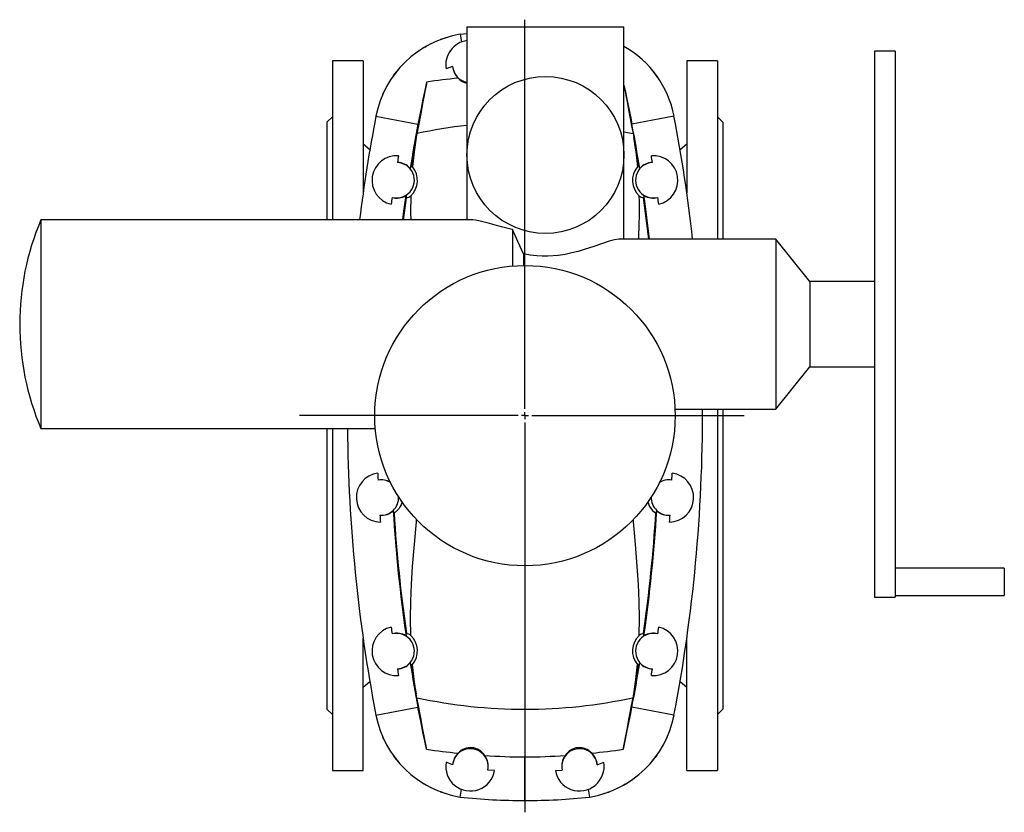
# Model space of a CAD drawing. Extents: x -481 to 1028, y -500 to 1739.
# Tile 1 of 2: x -481 to 240, y -500 to 81. Entities that reach past the tile are written whole.
import ezdxf

# ---------------------------------------------------------------- set-up
doc = ezdxf.new("R2010")
doc.units = 0
doc.layers.get('0').update_dxf_attribs({"linetype": 'CONTINUOUS'})
doc.layers.add('FORMAT', color=7, linetype='CONTINUOUS')

# ---------------------------------------------------------------- blocks, each defined once
blk = doc.blocks.new('SW_CENTERMARKSYMBOL_1')
at = {"layer": 'FORMAT', "color": 0}
for p, q in [((0, 5), (0, 290.12)), ((-5, 0), (-165.12, 0)), ((0, 0), (-2.5, 0)), ((0, 0), (0, 2.5)), ((0, 0), (0, -2.5)), ((0, 0), (2.5, 0)), ((5, 0), (160.46, 0)), ((0, -5), (0, -290.63))]:
    blk.add_line(p, q, dxfattribs=at)

msp = doc.modelspace()

# ---------------------------------------------------------------- linework, layer by layer
at = {"color": 7, "linetype": 'CONTINUOUS'}
for p, q in [((-153.6, 76.11), (-153.6, -17.89)), ((-153.6, 76.11), (-96.1, 76.11)), ((-96.1, 76.11), (-38.6, 76.11)), ((-38.6, -79.52), (-38.6, 76.11)), ((-168.76, 67.97), (-172.89, 66.63)), ((-158.5, 70.57), (-153.6, 71.03)), ((-158.5, 70.57), (-157.64, 64.88)), ((159.9, 58.11), (144.9, 58.11)), ((144.9, 58.11), (144.9, -341.89)), ((159.9, 58.11), (159.9, -341.89)), ((-229.6, 51.11), (-252.1, 51.11)), ((-252.1, 51.11), (-252.1, -65.39)), ((-229.6, 51.11), (-229.6, -45.67)), ((29.9, 51.11), (7.4, 51.11)), ((7.4, 51.11), (7.4, -45.67)), ((29.9, 51.11), (29.9, -79.52)), ((-164.05, 47.03), (-168.84, 45.11)), ((-207.57, 39.87), (-206.54, 41.45)), ((-206.53, 41.45), (-206.54, 41.45)), ((-15.66, 41.45), (-15.66, 41.45)), ((-13.98, 39.05), (-15.64, 41.27)), ((-215.16, 26.75), (-214.26, 28.52)), ((-215.16, 26.75), (-215.15, 26.76)), ((-7.07, 26.65), (-7.8, 28.2)), ((-252.1, 10.11), (-256.1, 6.11)), ((33.9, 6.11), (29.9, 10.11)), ((-256.1, 6.11), (-256.1, -65.39)), ((33.9, 6.11), (33.9, -79.52)), ((-190.2, -2.19), (-190.71, -5.01)), ((-31.99, -2.19), (-31.49, -5.01)), ((-224.67, -14.02), (-229.6, -9.89)), ((7.4, -9.89), (2.48, -14.02)), ((-153.6, -17.89), (-153.6, -65.39)), ((-149.96, -65.39), (-465.55, -65.39)), ((-465.55, -65.39), (-465.55, -218.39)), ((-120.28, -72.48), (-120.28, -99.27)), ((72.56, -79.52), (-42.23, -79.52)), ((97.42, -110.57), (72.56, -79.52)), ((72.56, -79.52), (72.56, -204.25)), ((-112.25, -90.4), (-112.25, -98.89)), ((144.9, -110.57), (97.42, -110.57)), ((97.42, -110.57), (97.42, -173.21)), ((72.56, -204.25), (97.42, -173.21)), ((97.42, -173.21), (144.9, -173.21)), ((-1.19, -204.25), (72.56, -204.25)), ((29.9, -204.25), (29.9, -468.89)), ((33.9, -204.25), (33.9, -423.89)), ((-465.55, -218.39), (-220.7, -218.39)), ((-256.1, -218.39), (-256.1, -423.89)), ((-252.1, -218.39), (-252.1, -468.89)), ((239.9, -320.54), (159.9, -320.54)), ((239.9, -320.54), (239.9, -340.54)), ((144.9, -341.89), (159.9, -341.89)), ((159.9, -340.54), (239.9, -340.54)), ((-229.6, -468.89), (-229.6, -372.1)), ((7.4, -468.89), (7.4, -372.1)), ((-229.6, -407.89), (-224.67, -403.75)), ((2.48, -403.75), (7.4, -407.89)), ((-190.2, -415.59), (-190.71, -412.77)), ((-31.99, -415.59), (-31.49, -412.77)), ((-256.1, -423.89), (-252.1, -427.89)), ((29.9, -427.89), (33.9, -423.89)), ((-214.34, -446.1), (-215.16, -444.53)), ((-215.15, -444.53), (-215.16, -444.53)), ((-7.04, -444.53), (-7.93, -446.3)), ((-7.04, -444.53), (-7.04, -444.53)), ((-206.54, -459.23), (-207.72, -457.46)), ((-206.54, -459.23), (-206.53, -459.23)), ((-14.62, -457.65), (-15.66, -459.23)), ((-15.66, -459.23), (-15.66, -459.23)), ((-164.05, -464.8), (-168.84, -462.88)), ((-133.34, -468.85), (-138.37, -468.56)), ((-88.85, -468.85), (-83.82, -468.56)), ((-58.14, -464.8), (-53.35, -462.88)), ((-252.1, -468.89), (-229.6, -468.89)), ((7.4, -468.89), (29.9, -468.89)), ((-158.5, -488.35), (-157.64, -482.66)), ((-63.7, -488.35), (-64.55, -482.66)), ((-172.64, -484.5), (-172.95, -484.39)), ((-172.89, -484.41), (-168.76, -485.74)), ((-172.06, -484.72), (-172.49, -484.56)), ((-53.43, -485.74), (-49.3, -484.41))]:
    msp.add_line(p, q, dxfattribs=at)
at = {"color": 8, "linetype": 'CONTINUOUS'}
for p, q in [((-220.23, 10.54), (-189.43, 4.63)), ((-1.97, 10.54), (-32.76, 4.63)), ((-38.6, -0.83), (-31.99, -2.19)), ((-220.23, -428.32), (-189.43, -422.41)), ((-1.97, -428.32), (-32.76, -422.41)), ((-111.1, -490.89), (-111.1, -458.9))]:
    msp.add_line(p, q, dxfattribs=at)
at = {"color": 7, "linetype": 'CONTINUOUS'}
for points in [[(-183.2, 61.85), (-186.87, 59.66), (-188.35, 58.67)], [(-184.36, 61.19), (-183.79, 61.52), (-183.22, 61.84)], [(-33.85, 58.67), (-35.32, 59.66), (-38.6, 61.61)], [(-202.56, 46.27), (-203.69, 45.01), (-206.54, 41.45)], [(-15.66, 41.45), (-18.5, 45.01), (-19.63, 46.27)], [(-206.54, 41.44), (-206.58, 41.39), (-206.63, 41.33)], [(-15.56, 41.33), (-15.61, 41.39), (-15.65, 41.44)], [(-183.14, 35.48), (-183.17, 35.08), (-183.31, 34.21), (-183.56, 32.81), (-183.91, 30.92), (-184.38, 28.5), (-184.94, 25.61), (-185.62, 22.17), (-186.37, 18.29), (-187.23, 13.82), (-188.15, 8.94), (-189.16, 3.55), (-190.2, -2.19)], [(-183.14, 35.48), (-184.46, 29.29), (-185.79, 22.92), (-187.16, 16.17), (-188.53, 9.26), (-189.43, 4.63)], [(-38.6, 33.32), (-37.73, 29.29), (-36.4, 22.92), (-35.03, 16.17), (-33.66, 9.26), (-32.76, 4.63)], [(-38.6, 32.6), (-38.28, 30.92), (-37.81, 28.5), (-37.25, 25.61), (-36.58, 22.17), (-35.82, 18.29), (-34.96, 13.82), (-34.04, 8.94), (-33.04, 3.55), (-31.99, -2.19)], [(-215.19, 26.68), (-215.17, 26.72), (-215.16, 26.75)], [(-190.71, -5.01), (-192.35, -15.69), (-193.56, -26.61)], [(-31.49, -5.01), (-29.84, -15.69), (-28.64, -26.61)], [(-194.38, -26.21), (-194.67, -26.76), (-195.15, -27.69)], [(-193.56, -26.61), (-194.13, -26.22), (-194.38, -26.21)], [(-28.64, -26.61), (-28.06, -26.22), (-27.81, -26.21)], [(-27.81, -26.21), (-27.53, -26.76), (-27.05, -27.69)], [(-200.61, -65.39), (-199.78, -59.06), (-198.2, -47.67)], [(-198.2, -47.67), (-198.16, -47.94), (-197.91, -49.3)], [(-194.76, -47.83), (-194.89, -60.18), (-194.79, -65.39)], [(-23.99, -47.67), (-24.04, -47.94), (-24.28, -49.3)], [(-120.28, -72.48), (-120.51, -72.43), (-124.45, -71.52), (-128.22, -70.57), (-131.88, -69.59), (-135.32, -68.63), (-138.75, -67.67), (-141.88, -66.83), (-144.78, -66.13), (-147.3, -65.64), (-149.22, -65.41), (-149.96, -65.42)], [(-112.25, -90.4), (-116.21, -81.39), (-120.28, -72.48)], [(-42.23, -79.56), (-42.47, -79.53), (-45.59, -79.98), (-49.56, -81.06), (-54.34, -82.66), (-60.63, -84.87), (-67.82, -87.25), (-72.19, -88.54), (-76.76, -89.71), (-81.68, -90.73), (-86.75, -91.49), (-94.47, -92.04), (-98.47, -92.02), (-102.45, -91.8), (-107.39, -91.24), (-112.25, -90.4)], [(-201.18, -271.79), (-201.37, -272.77), (-201.86, -274.21), (-202.4, -275.38), (-203.54, -277.24), (-204.58, -278.47), (-205.83, -279.62), (-206.64, -280.11), (-206.97, -280.11)], [(-21.02, -271.78), (-20.82, -272.77), (-20.33, -274.21), (-19.79, -275.38), (-18.65, -277.24), (-17.62, -278.47), (-16.36, -279.62), (-15.55, -280.11), (-15.22, -280.11)], [(-206.97, -280.11), (-207.2, -279.53), (-207.59, -278.56)], [(-15.22, -280.11), (-14.99, -279.53), (-14.6, -278.56)], [(-194.76, -369.94), (-194.89, -357.6), (-194.66, -345.08), (-194.14, -332.34), (-193.36, -319.44), (-192.1, -303.12), (-190.63, -286.61), (-190.46, -284.81)], [(-27.43, -369.94), (-27.31, -357.6), (-27.53, -345.08), (-28.05, -332.34), (-28.83, -319.44), (-30.09, -303.12), (-31.56, -286.61), (-31.72, -284.96)], [(-198.2, -370.11), (-198.16, -369.84), (-197.91, -368.47)], [(-23.99, -370.11), (-24.04, -369.84), (-24.28, -368.47)], [(-194.38, -391.57), (-194.67, -391.02), (-195.15, -390.09)], [(-193.56, -391.16), (-194.13, -391.55), (-194.38, -391.57)], [(-190.71, -412.77), (-192.35, -402.08), (-193.56, -391.16)], [(-31.49, -412.77), (-29.84, -402.08), (-28.64, -391.16)], [(-28.64, -391.16), (-28.06, -391.55), (-27.81, -391.57)], [(-27.81, -391.57), (-27.53, -391.02), (-27.05, -390.09)], [(-183.14, -453.25), (-183.17, -452.86), (-183.31, -451.98), (-183.56, -450.59), (-183.91, -448.7), (-184.38, -446.28), (-184.94, -443.39), (-185.62, -439.95), (-186.37, -436.07), (-187.23, -431.6), (-188.15, -426.72), (-189.16, -421.33), (-190.2, -415.59)], [(-39.06, -453.25), (-39.03, -452.86), (-38.89, -451.98), (-38.64, -450.59), (-38.28, -448.7), (-37.81, -446.28), (-37.25, -443.39), (-36.58, -439.95), (-35.82, -436.07), (-34.96, -431.6), (-34.04, -426.72), (-33.04, -421.33), (-31.99, -415.59)], [(-183.14, -453.25), (-184.46, -447.06), (-185.79, -440.69), (-187.16, -433.95), (-188.53, -427.04), (-189.43, -422.41)], [(-39.06, -453.25), (-37.73, -447.06), (-36.4, -440.69), (-35.03, -433.95), (-33.66, -427.04), (-32.76, -422.41)], [(-215.16, -444.53), (-215.17, -444.49), (-215.19, -444.45)], [(-7, -444.45), (-7.02, -444.49), (-7.04, -444.53)], [(-206.63, -459.1), (-206.58, -459.16), (-206.54, -459.22)], [(-206.54, -459.23), (-203.69, -462.79), (-202.56, -464.04)], [(-19.63, -464.04), (-18.5, -462.79), (-15.66, -459.23)], [(-15.65, -459.22), (-15.61, -459.16), (-15.56, -459.1)], [(-188.35, -476.45), (-186.87, -477.43), (-183.2, -479.62)], [(-38.99, -479.62), (-35.32, -477.43), (-33.85, -476.45)], [(-37.84, -478.97), (-38.4, -479.29), (-38.97, -479.62)], [(-172.06, -484.72), (-172.47, -484.57), (-172.88, -484.41)]]:
    msp.add_lwpolyline(points, dxfattribs=at)
at = {"color": 8, "linetype": 'CONTINUOUS'}
msp.add_lwpolyline([(-200.08, -65.39), (-199.42, -60.31), (-197.91, -49.3)], dxfattribs=at)
at = {"color": 7, "linetype": 'CONTINUOUS'}
for centre, radius in [((-96.1, -17.89), 57.5), ((-111.1, -208.89), 110)]:
    msp.add_circle(centre, radius, dxfattribs=at)
for centre, radius, start, end in [((-146.13, -3.9), 75.49, 99.42849, 168.97295), ((-151.1, 48.11), 18, 97.98356, 189.6102), ((-74.67, -3.03), 73.96, 10.57716, 60.8064), ((-151, 47.84), 13.08, 183.57744, 226.69841), ((-151.1, 48.11), 13, 184.79105, 258.91251), ((-130.1, -300.6), 340.23, 95.03704, 98.96865), ((-151.78, 45.24), 10.72, 220.16881, 260.23011), ((922.9, -208.89), 1164, 169.13393, 172.91846), ((-1145.1, -208.89), 1164, 6.38087, 10.86607), ((922.9, -208.89), 1132.64, 169.13393, 170.79412), ((-1145.1, -208.89), 1132.64, 9.20588, 10.86607), ((-205.1, -36.39), 18, 85.42712, 257.18362), ((922.9, -208.89), 1142.55, 170.40502, 170.65703), ((-17.1, -36.39), 18, 282.81638, 94.57288), ((-1145.1, -208.89), 1142.55, 9.34297, 9.59498), ((-205.1, -36.39), 13, 255.29289, 87.31785), ((-204.81, -36.44), 13.04, 42.16327, 88.56607), ((-205.03, -36.61), 15.22, 312.45977, 41.05525), ((-17.16, -36.61), 15.22, 138.94475, 227.54023), ((-17.1, -36.39), 13, 92.68215, 284.70711), ((-17.38, -36.44), 13.04, 91.43393, 137.83673), ((922.9, -208.89), 1142.55, 171.95372, 172.20573), ((-204.81, -36.42), 13.04, 254.04475, 300.44748), ((-198.34, -44.27), 5.05, 274.88436, 315.14925), ((-458.87, -58.54), 431.57, 357.21248, 1.42107), ((-23.85, -44.27), 5.05, 224.85075, 265.11564), ((-17.38, -36.42), 13.04, 239.55252, 285.95525), ((-1145.1, -208.89), 1132.64, 6.5583, 8.18338), ((-1145.1, -208.89), 1142.55, 7.79427, 8.04628), ((-285.1, -141.89), 196, 157.02645, 202.97355), ((-1145.1, -208.89), 1164, 349.13393, 0.22822), ((922.9, -208.89), 1164, 180.46763, 190.86607), ((-216.6, -268.89), 18, 97.24787, 268.78035), ((922.9, -208.89), 1142.55, 182.11388, 182.36595), ((-5.6, -268.89), 18, 271.21965, 82.75213), ((-1145.1, -208.89), 1142.55, 357.63405, 357.88612), ((-216.27, -268.12), 12.3, 57.00518, 101.25254), ((-216.6, -268.89), 13, 57.11906, 99.18215), ((-5.91, -268.27), 12.44, 78.91849, 123.68172), ((-5.6, -268.89), 13, 80.81785, 122.88094), ((-216.6, -268.89), 13, 266.84607, 2.13648), ((-5.6, -268.89), 13, 177.86352, 273.15393), ((-216.31, -268.86), 13.04, 265.59832, 311.95646), ((922.9, -208.89), 1132.64, 183.52683, 188.18338), ((-1145.1, -208.89), 1132.64, 351.81662, 356.47317), ((-5.88, -268.86), 13.04, 228.04354, 274.40168), ((922.9, -208.89), 1142.55, 183.66226, 183.91433), ((-1145.1, -208.89), 1142.55, 356.08567, 356.33774), ((-205.1, -381.39), 18, 102.81638, 274.57288), ((922.9, -208.89), 1142.55, 187.79427, 188.04628), ((-17.1, -381.39), 18, 265.42712, 77.18362), ((-1145.1, -208.89), 1142.55, 351.95372, 352.20573), ((-204.81, -381.35), 13.04, 59.55252, 105.95525), ((-205.1, -381.39), 13, 272.68215, 104.70711), ((-198.34, -373.51), 5.05, 44.85075, 85.11564), ((-205.03, -381.17), 15.22, 318.94475, 47.54023), ((-17.16, -381.17), 15.22, 132.45977, 221.05525), ((-17.1, -381.39), 13, 75.29289, 267.31785), ((-23.85, -373.51), 5.05, 94.88436, 135.14925), ((-17.38, -381.35), 13.04, 74.04475, 120.44748), ((-204.81, -381.34), 13.04, 271.43393, 317.83673), ((922.9, -208.89), 1142.55, 189.34297, 189.59498), ((922.9, -208.89), 1132.64, 189.20588, 190.86607), ((-1145.1, -208.89), 1132.64, 349.13393, 350.79412), ((-17.38, -381.34), 13.04, 222.16327, 268.56607), ((-1145.1, -208.89), 1142.55, 350.40502, 350.65703), ((-146.13, -413.88), 75.49, 191.02705, 260.57151), ((-76.06, -413.88), 75.49, 279.42849, 348.97295), ((-130.1, -117.18), 340.23, 261.03135, 264.96296), ((-151.1, -465.89), 13, 348.13822, 175.20895), ((-150.94, -464.33), 12.21, 32.05073, 137.65166), ((-71.1, -465.89), 13, 4.79105, 191.86178), ((-71.25, -464.33), 12.21, 42.34834, 147.94927), ((-92.1, -117.18), 340.23, 275.03704, 278.96865), ((-151, -465.62), 13.08, 133.30159, 176.42256), ((-111.12, -48.15), 410.75, 265.88608, 270.00359), ((-151.08, -465.6), 13.05, 346.89303, 36.46945), ((-111.07, -48.15), 410.75, 269.99641, 274.11392), ((-71.11, -465.6), 13.05, 143.53055, 193.10697), ((-71.2, -465.62), 13.08, 3.57744, 46.69841), ((-151.1, -465.89), 18, 170.3898, 350.52275), ((-71.1, -465.89), 18, 189.47725, 9.6102), ((-111.08, -46.61), 444.28, 263.87365, 269.99806), ((-111.11, -46.73), 444.16, 270.00113, 276.12715), ((-111.11, -46.61), 444.28, 270.00194, 276.12635)]:
    msp.add_arc(centre, radius, start, end, dxfattribs=at)
at = {"color": 8, "linetype": 'CONTINUOUS'}
for centre, radius, start, end in [((-111.1, -370.89), 377.09, 96.47131, 102.10959), ((922.9, -208.89), 1132.12, 169.62525, 170.71414), ((-1145.1, -208.89), 1132.12, 9.28586, 10.37475), ((-1145.1, -208.89), 1132.12, 6.56133, 8.1034), ((922.9, -208.89), 1132.12, 183.6067, 188.1034), ((-1145.1, -208.89), 1132.12, 351.8966, 356.3933), ((922.9, -208.89), 1132.12, 189.28586, 190.37475), ((-1145.1, -208.89), 1132.12, 349.62525, 350.71414), ((-111.1, -46.89), 377.09, 257.89041, 282.10959)]:
    msp.add_arc(centre, radius, start, end, dxfattribs=at)

# ---------------------------------------------------------------- block references
at = {"layer": 'FORMAT'}
msp.add_blockref('SW_CENTERMARKSYMBOL_1', (-111.1, -208.89), dxfattribs=at)

doc.saveas('drawing.dxf')
